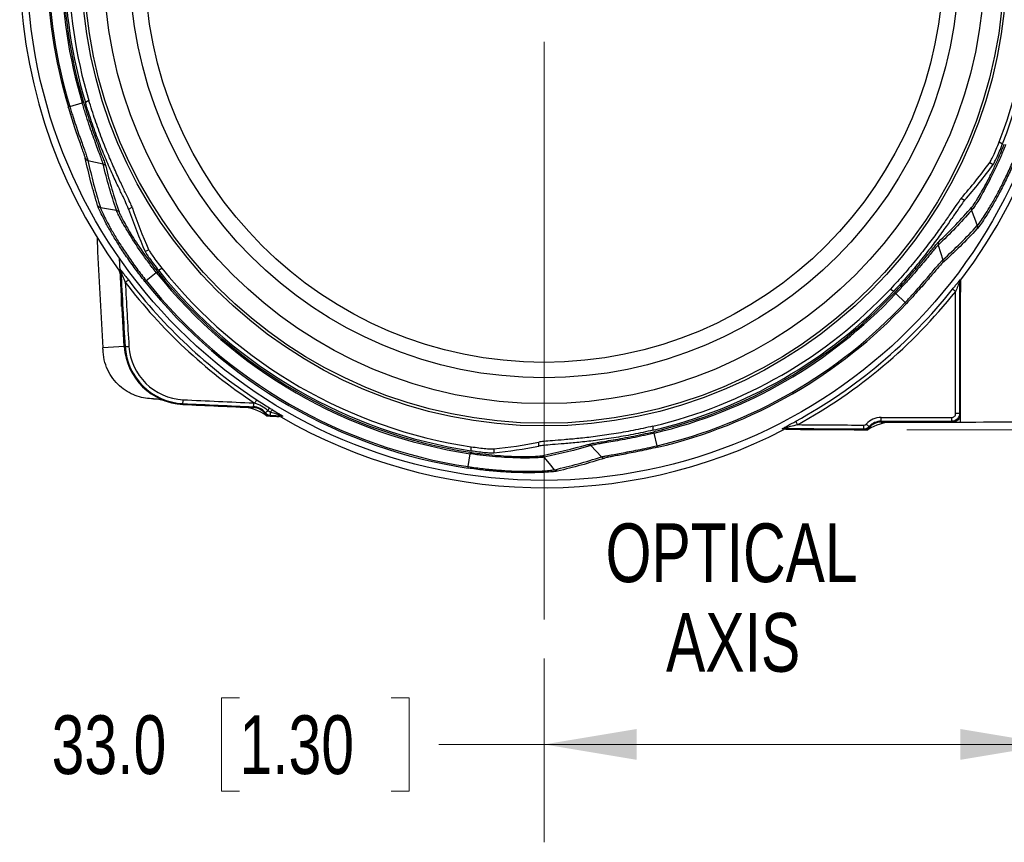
# Model space of a CAD drawing. Header units: millimetres. Extents: x 10 to 272, y 8 to 208.
# Tile 20 of 31: x 57 to 89, y 152 to 179. Entities that reach past the tile are written whole.
import ezdxf

# ---------------------------------------------------------------- set-up
doc = ezdxf.new("R2010")
doc.units = ezdxf.units.MM
doc.styles.add('SLDTEXTSTYLE0', font='TXT', dxfattribs={"width": 0.75})
doc.dimstyles.new('SLDDIMSTYLE0', dxfattribs={"dimtxt": 1.905, "dimasz": 3, "dimexe": 0, "dimexo": 0.0625, "dimgap": 0.47625, "dimtad": 0, "dimtih": 1, "dimtoh": 1, "dimdec": 1, "dimlfac": 2, "dimrnd": 1e-09, "dimzin": 12, "dimdsep": 46, "dimtxsty": 'SLDTEXTSTYLE0', "dimsah": 1, "dimcen": 0.09, "dimadec": 0, "dimazin": 3, "dimtfac": 1, "dimtdec": 1, "dimtofl": 0, "dimtmove": 0, "dimatfit": 3, "dimfxl": 1, "dimfrac": 2, "dimtolj": 1, "dimtzin": 12, "dimarcsym": 0})
doc.dimstyles.new('SLDDIMSTYLE2', dxfattribs={"dimtxt": 1.905, "dimasz": 3, "dimexe": 0, "dimexo": 0.0625, "dimgap": 0.47625, "dimtad": 0, "dimtih": 1, "dimtoh": 1, "dimdec": 1, "dimlfac": 2, "dimrnd": 1e-09, "dimzin": 4, "dimdsep": 46, "dimtxsty": 'SLDTEXTSTYLE0', "dimsah": 1, "dimcen": 0.09, "dimadec": 0, "dimazin": 1, "dimtfac": 1, "dimtdec": 1, "dimtofl": 0, "dimtmove": 0, "dimatfit": 3, "dimfxl": 1, "dimfrac": 2, "dimtolj": 1, "dimtzin": 12, "dimarcsym": 0})

# ---------------------------------------------------------------- blocks, each defined once
blk = doc.blocks.new('_D_13')
at = {"color": 7, "linetype": 'Continuous', "lineweight": 18}
for p, q in [((90.673, 170.264), (90.673, 152.028)), ((74.173, 157.989), (74.173, 152.028)), ((64.291, 156.715), (63.71, 156.715)), ((63.71, 156.715), (63.71, 153.691)), ((69.217, 156.715), (69.798, 156.715)), ((69.798, 156.715), (69.798, 153.691)), ((74.173, 155.203), (70.764, 155.203)), ((90.673, 155.203), (74.173, 155.203)), ((63.71, 153.691), (64.291, 153.691)), ((69.798, 153.691), (69.217, 153.691))]:
    blk.add_line(p, q, dxfattribs=at)
for points in [[(74.173, 155.203), (77.173, 154.703), (77.173, 155.703)], [(90.673, 155.203), (87.673, 155.703), (87.673, 154.703)]]:
    blk.add_solid(points, dxfattribs=at)
at = {"color": 7, "linetype": 'Continuous', "lineweight": 18, "char_height": 1.905, "attachment_point": 1, "style": 'SLDTEXTSTYLE0'}
for s, insert in [('33.0', (58.203, 156.146)), ('1.30', (64.291, 156.146))]:
    blk.add_mtext(s, dxfattribs=dict(at, insert=insert))
blk = doc.blocks.new('_D_16')
at = {"color": 7, "linetype": 'Continuous', "lineweight": 18}
for p, q in [((85.943, 195.659), (149.591, 195.659)), ((146.416, 195.659), (146.416, 188.17)), ((146.416, 187.783), (145.836, 187.783)), ((145.836, 187.783), (145.836, 184.758)), ((151.343, 187.783), (151.923, 187.783)), ((151.923, 187.783), (151.923, 184.758)), ((145.836, 184.758), (146.416, 184.758)), ((151.923, 184.758), (151.343, 184.758)), ((146.416, 165.409), (146.416, 184.371)), ((85.943, 165.409), (149.591, 165.409))]:
    blk.add_line(p, q, dxfattribs=at)
for points in [[(146.416, 195.659), (145.916, 192.659), (146.916, 192.659)], [(146.416, 165.409), (146.916, 168.409), (145.916, 168.409)]]:
    blk.add_solid(points, dxfattribs=at)
at = {"color": 7, "linetype": 'Continuous', "lineweight": 18, "char_height": 1.905, "attachment_point": 1, "style": 'SLDTEXTSTYLE0'}
for s, insert in [('60.5', (140.329, 187.214)), ('2.38', (146.416, 187.214))]:
    blk.add_mtext(s, dxfattribs=dict(at, insert=insert))
blk = doc.blocks.new('SW_NOTE_10')
at = {"color": 0, "linetype": 'Continuous', "lineweight": 0, "char_height": 1.905, "attachment_point": 2, "style": 'SLDTEXTSTYLE0'}
for s, insert in [('OPTICAL', (5.149, 2.456)), ('AXIS', (5.197, -0.449))]:
    blk.add_mtext(s, dxfattribs=dict(at, insert=insert))
blk = doc.blocks.new('SW_CENTERMARKSYMBOL_4')
at = {"color": 0, "linetype": 'Continuous', "lineweight": 0}
blk.add_line((0, -2.54), (0, -21.275), dxfattribs=at)

msp = doc.modelspace()

# ---------------------------------------------------------------- linework, layer by layer
at = {"color": 7, "linetype": 'Continuous', "lineweight": 25}
for p, q in [((58.79, 175.888), (59.194, 176.01)), ((59.409, 176.089), (59.297, 176.024)), ((88.934, 174.747), (89.046, 174.683)), ((88.627, 174.071), (88.738, 174.007)), ((87.703, 172.915), (87.813, 172.851)), ((59.782, 172.619), (60.303, 172.531)), ((60.7, 172.563), (60.81, 172.626)), ((61.238, 171.185), (61.349, 171.248)), ((86.958, 171.4), (87.106, 170.919)), ((60.56, 168.104), (60.402, 170.968)), ((60.402, 170.555), (60.425, 170.611)), ((60.449, 170.544), (60.426, 170.488)), ((61.67, 170.58), (61.781, 170.644)), ((61.267, 170.245), (61.597, 170.508)), ((87.682, 170.258), (87.69, 170.27)), ((87.69, 169.884), (87.69, 170.27)), ((85.405, 169.971), (85.518, 169.906)), ((87.522, 165.933), (87.522, 169.893)), ((87.647, 170.2), (87.647, 165.933)), ((87.656, 170.183), (87.647, 170.2)), ((87.656, 169.86), (87.656, 170.183)), ((60.467, 169.409), (60.467, 169.707)), ((85.581, 169.824), (85.889, 169.535)), ((87.69, 169.884), (87.656, 169.86)), ((87.673, 169.787), (87.656, 169.86)), ((87.673, 169.865), (87.673, 165.658)), ((87.689, 169.876), (87.69, 169.884)), ((60.483, 169.409), (60.467, 169.409)), ((60.56, 168.104), (59.865, 168.061)), ((60.586, 168.106), (60.56, 168.104)), ((62.461, 166.257), (62.46, 166.231)), ((64.752, 166.152), (64.751, 166.126)), ((65.136, 165.96), (65.116, 165.944)), ((65.173, 165.858), (65.293, 165.853)), ((65.3, 165.878), (65.299, 165.852)), ((65.585, 165.84), (65.299, 165.852)), ((65.3, 165.878), (65.644, 165.864)), ((65.581, 165.841), (65.644, 165.864)), ((65.702, 165.847), (65.639, 165.824)), ((87.647, 165.933), (87.522, 165.933)), ((77.705, 165.526), (77.705, 165.395)), ((81.954, 165.412), (81.893, 165.438)), ((81.951, 165.452), (82.012, 165.425)), ((84.547, 165.435), (84.547, 165.409)), ((84.715, 165.509), (84.734, 165.492)), ((85.107, 165.683), (85.107, 165.658)), ((87.424, 165.657), (87.398, 165.683)), ((77.841, 164.889), (77.745, 165.3)), ((84.549, 165.409), (84.673, 165.409)), ((71.804, 164.729), (71.804, 164.857)), ((72.544, 164.785), (72.544, 164.657)), ((74.007, 164.88), (74.007, 165.007)), ((76.034, 164.527), (75.691, 164.895)), ((71.716, 164.212), (71.779, 164.63))]:
    msp.add_line(p, q, dxfattribs=at)
at = {"color": 7, "linetype": 'Continuous', "lineweight": 25, "flags": 128}
for points in [[(59.38, 174.142), (59.624, 174.086), (59.871, 174.029)], [(88.039, 172.523), (88.132, 172.275), (88.223, 172.028)], [(59.674, 171.647), (59.695, 171.177), (59.865, 168.061)], [(60.691, 170.266), (60.689, 170.265), (60.683, 170.26), (60.673, 170.253), (60.661, 170.243), (60.646, 170.232), (60.629, 170.219), (60.611, 170.205), (60.592, 170.191)], [(87.673, 170.276), (87.677, 170.267), (87.682, 170.258)], [(87.425, 169.971), (87.427, 169.969), (87.433, 169.964), (87.442, 169.957), (87.455, 169.947), (87.469, 169.935), (87.486, 169.922), (87.504, 169.908), (87.522, 169.893)], [(60.586, 168.106), (60.588, 168.106), (60.596, 168.106), (60.607, 168.107), (60.623, 168.108), (60.642, 168.109), (60.663, 168.111), (60.686, 168.112), (60.71, 168.114)], [(62.461, 166.257), (62.461, 166.259), (62.462, 166.267), (62.462, 166.278), (62.463, 166.294), (62.464, 166.313), (62.465, 166.334), (62.466, 166.357), (62.467, 166.381)], [(64.855, 166.379), (64.853, 166.377), (64.849, 166.37), (64.843, 166.36), (64.834, 166.347), (64.824, 166.332), (64.812, 166.314), (64.8, 166.295), (64.786, 166.275)], [(64.752, 166.152), (64.752, 166.155), (64.753, 166.162), (64.753, 166.174), (64.754, 166.189), (64.755, 166.208), (64.756, 166.229), (64.757, 166.253), (64.758, 166.277)], [(65.136, 165.96), (65.138, 165.961), (65.142, 165.965), (65.149, 165.971), (65.159, 165.979), (65.171, 165.989), (65.185, 166), (65.2, 166.012), (65.216, 166.025)], [(65.299, 165.852), (65.334, 165.851), (65.369, 165.849), (65.405, 165.848), (65.44, 165.846), (65.475, 165.845), (65.511, 165.843), (65.546, 165.842), (65.581, 165.841)], [(65.3, 165.878), (65.3, 165.88), (65.3, 165.886), (65.3, 165.894), (65.301, 165.906), (65.302, 165.92), (65.302, 165.937), (65.303, 165.956), (65.304, 165.975)], [(85.107, 165.683), (85.107, 165.686), (85.107, 165.694), (85.107, 165.705), (85.107, 165.721), (85.107, 165.74), (85.107, 165.761), (85.107, 165.784), (85.107, 165.808)], [(87.398, 165.683), (87.398, 165.685), (87.398, 165.693), (87.398, 165.704), (87.398, 165.72), (87.398, 165.739), (87.398, 165.76), (87.398, 165.784), (87.398, 165.808)], [(87.647, 165.933), (87.659, 165.921), (87.673, 165.907)], [(84.547, 165.409), (82.14, 165.424), (81.989, 165.426)], [(82.335, 165.682), (82.337, 165.68), (82.34, 165.673), (82.346, 165.663), (82.354, 165.649), (82.363, 165.633), (82.373, 165.614), (82.384, 165.594), (82.395, 165.573)], [(84.547, 165.435), (84.547, 165.438), (84.547, 165.445), (84.547, 165.457), (84.547, 165.473), (84.547, 165.491), (84.548, 165.513), (84.548, 165.536), (84.548, 165.56)], [(84.715, 165.509), (84.713, 165.511), (84.707, 165.516), (84.699, 165.524), (84.687, 165.534), (84.673, 165.547), (84.657, 165.561), (84.64, 165.577), (84.622, 165.593)], [(74.515, 164.113), (74.347, 164.316), (74.178, 164.52)]]:
    msp.add_lwpolyline(points, dxfattribs=at)
at = {"color": 7, "linetype": 'Continuous', "lineweight": 25}
for radius in [16.767, 15.003, 14.916, 14.279, 13.441, 12.941]:
    msp.add_circle((74.173, 180.534), radius, dxfattribs=at)
for centre, radius, start, end in [((74.173, 180.534), 16.973, 322.7878, 37.2122), ((74.173, 180.534), 17.007, 144.0716, 215.9284), ((74.173, 180.534), 15.855, 338.5936, 21.4064), ((74.173, 180.534), 15.982, 338.5248, 21.4752), ((74.173, 180.534), 16.117, 163.1946, 196.8065), ((74.173, 180.534), 16.069, 163.1935, 196.8065), ((74.173, 180.534), 15.647, 163.1935, 196.8065), ((74.173, 180.534), 15.599, 163.1822, 196.8065), ((74.173, 180.534), 15.545, 163.1332, 196.8668), ((74.173, 180.534), 15.418, 163.2433, 196.7567), ((60.324, 170.538), 0.125, 2.9051, 35.8668), ((260.173, 180.534), 199.974, 182.86348, 183.56317), ((74.173, 180.534), 16.036, 218.5688, 261.4375), ((74.173, 180.534), 15.982, 218.5248, 261.4752), ((74.173, 180.534), 15.855, 218.5936, 261.4064), ((260.173, 180.534), 200, 182.87923, 183.56317), ((74.173, 180.534), 16.947, 217.2919, 236.6432), ((74.173, 180.534), 16.554, 218.562, 261.4375), ((74.173, 180.534), 16.506, 218.5625, 261.4375), ((74.173, 180.534), 16.084, 218.5625, 261.4375), ((87.772, 170.2), 0.125, 142.7306, 179.9604), ((74.173, 180.534), 17.072, 217.2919, 236.6432), ((260.173, 180.534), 199.849, 182.96667, 183.56317), ((74.173, 180.534), 15.418, 283.2433, 316.7567), ((74.173, 180.534), 15.545, 283.1332, 316.8668), ((74.173, 180.534), 16.947, 298.7917, 321.4404), ((74.173, 180.534), 17.072, 298.7917, 321.4404), ((74.173, 180.534), 15.599, 283.1822, 316.8065), ((74.173, 180.534), 15.647, 283.1935, 316.8065), ((74.173, 180.534), 16.069, 283.1935, 316.8065), ((74.173, 180.534), 16.117, 283.1946, 316.8065), ((62.556, 168.228), 2, 183.5632, 267.2516), ((62.556, 168.228), 1.974, 183.5632, 267.2516), ((62.556, 168.228), 1.849, 183.5632, 267.2516), ((86.423, 665.406), 499.599, 267.2516, 267.51453), ((86.423, 665.406), 499.75, 267.2516, 267.51453), ((86.423, 665.406), 499.724, 267.2516, 267.51453), ((64.291, 164.645), 1.5, 53.9594, 87.4693), ((64.729, 165.627), 0.5, 39.3569, 87.5145), ((64.729, 165.627), 0.526, 39.3569, 87.5145), ((64.729, 165.627), 0.651, 84.9649, 87.5145), ((64.827, 166.29), 0.47, 325.7752, 338.5521), ((65.522, 165.865), 0.245, 129.1609, 153.1272), ((65.309, 166.102), 0.25, 219.3569, 267.5786), ((65.309, 166.102), 0.224, 219.3569, 267.5786), ((74.173, 180.534), 17.007, 239.8794, 297.2262), ((65.639, 165.739), 0.125, 59.9597, 87.5752), ((85.105, 165.158), 0.651, 89.8491, 138.0067), ((86.423, 665.406), 499.599, 269.84907, 270.11176), ((86.423, 665.406), 499.75, 270.14331, 271.06269), ((81.95, 165.327), 0.125, 89.5339, 117.143), ((86.423, 665.406), 499.974, 269.48743, 269.78501), ((86.423, 665.406), 500, 269.49453, 269.78501), ((86.423, 665.406), 499.849, 269.53829, 269.78501), ((84.548, 165.659), 0.224, 269.785, 318.0067), ((84.548, 165.659), 0.25, 269.785, 318.0067), ((84.548, 165.659), 0.0992, 269.785, 318.0067), ((85.499, 164.157), 1.5, 89.8944, 123.4043), ((85.105, 165.158), 0.526, 89.8491, 138.0067), ((85.105, 165.158), 0.5, 89.8491, 138.0067), ((86.423, 665.406), 499.724, 269.84907, 270.11176), ((86.423, 665.406), 499.75, 269.84907, 270.14331), ((86.423, 665.406), 499.75, 269.84907, 270.11471)]:
    msp.add_arc(centre, radius, start, end, dxfattribs=at)
for centre, major_axis, start_param, end_param in [((75.863, 183.461), (8.099, 14.028), 4.512658, 4.60409), ((75.877, 183.485), (8.166, 14.143), 4.512573, 4.603268), ((75.877, 177.583), (-8.166, 14.143), 1.37098, 1.461675), ((75.863, 177.607), (-8.099, 14.028), 1.371065, 1.462498), ((70.793, 180.534), (16.198, 0), 4.820687, 4.91212), ((70.765, 180.534), (16.331, 0), 4.82151, 4.912205)]:
    msp.add_ellipse(centre, major_axis=major_axis, ratio=0.977984, start_param=start_param, end_param=end_param, dxfattribs=at)
for points in [[(59.194, 176.01), (59.222, 176.018), (59.239, 176.023), (59.24, 176.024)], [(58.744, 175.874), (58.746, 175.874), (58.763, 175.879), (58.79, 175.888)], [(59.294, 174.213), (59.31, 174.177), (59.342, 174.15), (59.38, 174.142)], [(59.694, 172.681), (59.54, 173.179), (59.406, 173.69), (59.294, 174.213)], [(59.38, 174.142), (59.493, 173.622), (59.627, 173.115), (59.782, 172.619)], [(59.871, 174.029), (59.907, 174.021), (59.939, 173.995), (59.955, 173.962)], [(60.303, 172.531), (60.138, 173.018), (59.993, 173.517), (59.871, 174.029)], [(59.955, 173.962), (60.078, 173.452), (60.223, 172.956), (60.389, 172.473)], [(59.694, 172.681), (59.712, 172.649), (59.745, 172.626), (59.782, 172.619)], [(60.303, 172.531), (60.338, 172.525), (60.37, 172.503), (60.389, 172.473)], [(88.039, 172.523), (87.7, 172.137), (87.34, 171.762), (86.958, 171.4)], [(86.974, 171.507), (87.353, 171.868), (87.711, 172.242), (88.047, 172.627)], [(88.047, 172.627), (88.03, 172.596), (88.027, 172.557), (88.039, 172.523)], [(88.213, 171.921), (87.859, 171.538), (87.484, 171.167), (87.087, 170.809)], [(87.106, 170.919), (87.5, 171.276), (87.872, 171.646), (88.223, 172.028)], [(88.223, 172.028), (88.236, 171.993), (88.232, 171.953), (88.213, 171.921)], [(86.974, 171.507), (86.953, 171.476), (86.947, 171.436), (86.958, 171.4)], [(87.106, 170.919), (87.117, 170.882), (87.11, 170.84), (87.087, 170.809)], [(60.426, 170.488), (60.425, 170.512), (60.416, 170.535), (60.402, 170.555)], [(61.597, 170.508), (61.62, 170.525), (61.634, 170.536), (61.636, 170.536)], [(61.229, 170.215), (61.23, 170.216), (61.244, 170.227), (61.267, 170.245)], [(87.682, 170.258), (87.665, 170.237), (87.656, 170.21), (87.656, 170.183)], [(59.873, 167.933), (59.87, 167.976), (59.867, 168.019), (59.865, 168.061)], [(65.265, 166.118), (65.299, 166.097), (65.333, 166.076), (65.368, 166.055)], [(65.304, 165.975), (65.272, 165.988), (65.242, 166.004), (65.216, 166.025)], [(65.639, 165.824), (65.621, 165.834), (65.602, 165.84), (65.581, 165.841)], [(82.012, 165.425), (81.992, 165.426), (81.972, 165.421), (81.954, 165.412)], [(74.084, 164.565), (74.586, 164.664), (75.088, 164.787), (75.591, 164.935)], [(75.691, 164.895), (75.186, 164.745), (74.682, 164.621), (74.178, 164.52)], [(77.841, 164.889), (77.848, 164.861), (77.852, 164.843), (77.852, 164.842)], [(71.779, 164.63), (71.783, 164.658), (71.786, 164.676), (71.786, 164.677)], [(74.515, 164.113), (75.021, 164.227), (75.527, 164.364), (76.034, 164.527)], [(76.138, 164.488), (75.629, 164.323), (75.121, 164.184), (74.612, 164.068)], [(76.034, 164.527), (76.06, 164.498), (76.1, 164.483), (76.138, 164.488)], [(71.709, 164.165), (71.709, 164.166), (71.711, 164.184), (71.716, 164.212)], [(74.612, 164.068), (74.575, 164.068), (74.538, 164.085), (74.515, 164.113)]]:
    msp.add_open_spline(points, degree=3, dxfattribs=at)
for points, knots in [([(59.871, 174.029), (59.868, 174.039), (59.865, 174.052), (59.856, 174.083), (59.85, 174.1), (59.83, 174.16), (59.812, 174.21), (59.769, 174.328), (59.744, 174.395), (59.688, 174.544), (59.657, 174.628), (59.592, 174.807), (59.558, 174.902), (59.487, 175.103), (59.45, 175.21), (59.376, 175.429), (59.339, 175.542), (59.284, 175.714), (59.266, 175.773), (59.23, 175.891), (59.212, 175.951), (59.194, 176.01)], [0, 0, 0, 0, 0.0625, 0.0625, 0.125, 0.125, 0.25, 0.25, 0.375, 0.375, 0.5, 0.5, 0.625, 0.625, 0.75, 0.75, 0.875, 0.875, 0.9375, 0.9375, 1, 1, 1, 1]), ([(59.24, 176.024), (59.315, 175.775), (59.393, 175.535), (59.511, 175.189), (59.55, 175.078), (59.625, 174.868), (59.661, 174.769), (59.73, 174.583), (59.763, 174.496), (59.821, 174.341), (59.848, 174.271), (59.893, 174.149), (59.912, 174.098), (59.94, 174.015), (59.95, 173.983), (59.955, 173.962)], [0, 0, 0, 0, 0.25, 0.25, 0.375, 0.375, 0.5, 0.5, 0.625, 0.625, 0.75, 0.75, 0.875, 0.875, 1, 1, 1, 1]), ([(60.7, 172.563), (60.688, 172.598), (60.666, 172.65), (60.605, 172.785), (60.565, 172.869), (60.47, 173.069), (60.415, 173.183), (60.325, 173.374), (60.293, 173.442), (60.228, 173.584), (60.194, 173.659), (60.089, 173.892), (60.016, 174.057), (59.906, 174.322), (59.868, 174.412), (59.793, 174.599), (59.756, 174.696), (59.644, 174.988), (59.571, 175.188), (59.43, 175.599), (59.361, 175.811), (59.297, 176.024)], [0, 0, 0, 0, 0.125, 0.125, 0.25, 0.25, 0.375, 0.375, 0.4375, 0.4375, 0.5, 0.5, 0.625, 0.625, 0.6875, 0.6875, 0.75, 0.75, 0.875, 0.875, 1, 1, 1, 1]), ([(60.81, 172.626), (60.798, 172.662), (60.776, 172.714), (60.715, 172.849), (60.675, 172.933), (60.58, 173.132), (60.525, 173.246), (60.435, 173.438), (60.403, 173.505), (60.338, 173.648), (60.304, 173.723), (60.199, 173.956), (60.127, 174.122), (60.016, 174.386), (59.979, 174.477), (59.904, 174.664), (59.866, 174.76), (59.755, 175.053), (59.682, 175.253), (59.542, 175.664), (59.473, 175.877), (59.409, 176.089)], [0, 0, 0, 0, 0.125, 0.125, 0.25, 0.25, 0.375, 0.375, 0.4375, 0.4375, 0.5, 0.5, 0.625, 0.625, 0.6875, 0.6875, 0.75, 0.75, 0.875, 0.875, 1, 1, 1, 1]), ([(59.294, 174.213), (59.291, 174.231), (59.283, 174.257), (59.261, 174.326), (59.247, 174.369), (59.212, 174.47), (59.192, 174.528), (59.147, 174.655), (59.122, 174.725), (59.043, 174.953), (58.985, 175.122), (58.863, 175.489), (58.803, 175.678), (58.744, 175.874)], [0, 0, 0, 0, 0.125, 0.125, 0.25, 0.25, 0.375, 0.375, 0.5, 0.5, 0.75, 0.75, 1, 1, 1, 1]), ([(58.79, 175.888), (58.806, 175.837), (58.822, 175.785), (58.854, 175.684), (58.87, 175.633), (58.918, 175.484), (58.95, 175.385), (59.048, 175.095), (59.11, 174.918), (59.195, 174.679), (59.222, 174.605), (59.27, 174.472), (59.292, 174.412), (59.329, 174.306), (59.344, 174.261), (59.362, 174.206), (59.367, 174.19), (59.375, 174.163), (59.378, 174.151), (59.38, 174.142)], [0, 0, 0, 0, 0.0625, 0.0625, 0.125, 0.125, 0.25, 0.25, 0.5, 0.5, 0.625, 0.625, 0.75, 0.75, 0.875, 0.875, 0.9375, 0.9375, 1, 1, 1, 1]), ([(88.627, 174.071), (88.636, 174.083), (88.65, 174.108), (88.691, 174.186), (88.716, 174.238), (88.773, 174.361), (88.804, 174.431), (88.869, 174.584), (88.902, 174.665), (88.934, 174.747)], [0, 0, 0, 0, 0.25, 0.25, 0.5, 0.5, 0.75, 0.75, 1, 1, 1, 1]), ([(88.738, 174.007), (88.746, 174.019), (88.761, 174.044), (88.801, 174.123), (88.826, 174.174), (88.883, 174.296), (88.915, 174.367), (88.98, 174.52), (89.013, 174.601), (89.046, 174.683)], [0, 0, 0, 0, 0.25, 0.25, 0.5, 0.5, 0.75, 0.75, 1, 1, 1, 1]), ([(89.144, 174.656), (89.092, 174.524), (89.038, 174.392), (88.928, 174.139), (88.872, 174.015), (88.759, 173.775), (88.702, 173.658), (88.591, 173.44), (88.537, 173.338), (88.432, 173.145), (88.382, 173.056), (88.289, 172.898), (88.246, 172.828), (88.169, 172.705), (88.135, 172.654), (88.079, 172.573), (88.056, 172.543), (88.039, 172.523)], [0, 0, 0, 0, 0.125, 0.125, 0.25, 0.25, 0.375, 0.375, 0.5, 0.5, 0.625, 0.625, 0.75, 0.75, 0.875, 0.875, 1, 1, 1, 1]), ([(88.047, 172.627), (88.063, 172.645), (88.085, 172.674), (88.138, 172.752), (88.17, 172.801), (88.244, 172.918), (88.285, 172.986), (88.373, 173.138), (88.421, 173.223), (88.521, 173.408), (88.573, 173.506), (88.678, 173.716), (88.733, 173.828), (88.84, 174.059), (88.893, 174.178), (88.998, 174.421), (89.05, 174.548), (89.1, 174.674)], [0, 0, 0, 0, 0.125, 0.125, 0.25, 0.25, 0.375, 0.375, 0.5, 0.5, 0.625, 0.625, 0.75, 0.75, 0.875, 0.875, 1, 1, 1, 1]), ([(89.582, 174.484), (89.519, 174.324), (89.454, 174.166), (89.32, 173.86), (89.252, 173.711), (89.114, 173.422), (89.043, 173.281), (88.906, 173.018), (88.838, 172.895), (88.707, 172.664), (88.644, 172.557), (88.527, 172.367), (88.473, 172.283), (88.376, 172.136), (88.333, 172.075), (88.262, 171.979), (88.234, 171.943), (88.213, 171.921)], [0, 0, 0, 0, 0.125, 0.125, 0.25, 0.25, 0.375, 0.375, 0.5, 0.5, 0.625, 0.625, 0.75, 0.75, 0.875, 0.875, 1, 1, 1, 1]), ([(88.223, 172.028), (88.233, 172.039), (88.245, 172.052), (88.272, 172.086), (88.287, 172.106), (88.338, 172.176), (88.379, 172.235), (88.472, 172.376), (88.524, 172.457), (88.636, 172.64), (88.697, 172.744), (88.823, 172.966), (88.887, 173.085), (89.02, 173.34), (89.088, 173.476), (89.22, 173.754), (89.286, 173.898), (89.382, 174.12), (89.414, 174.196), (89.477, 174.348), (89.508, 174.425), (89.537, 174.501)], [0, 0, 0, 0, 0.0625, 0.0625, 0.125, 0.125, 0.25, 0.25, 0.375, 0.375, 0.5, 0.5, 0.625, 0.625, 0.75, 0.75, 0.875, 0.875, 0.9375, 0.9375, 1, 1, 1, 1]), ([(87.703, 172.915), (87.678, 172.886), (87.645, 172.842), (87.558, 172.721), (87.505, 172.645), (87.38, 172.462), (87.309, 172.358), (87.188, 172.184), (87.145, 172.123), (87.055, 171.995), (87.007, 171.928), (86.857, 171.721), (86.75, 171.576), (86.576, 171.348), (86.516, 171.27), (86.392, 171.112), (86.327, 171.031), (86.129, 170.788), (85.992, 170.625), (85.707, 170.298), (85.557, 170.132), (85.405, 169.971)], [0, 0, 0, 0, 0.125, 0.125, 0.25, 0.25, 0.375, 0.375, 0.4375, 0.4375, 0.5, 0.5, 0.625, 0.625, 0.6875, 0.6875, 0.75, 0.75, 0.875, 0.875, 1, 1, 1, 1]), ([(87.813, 172.851), (87.788, 172.823), (87.755, 172.778), (87.668, 172.658), (87.616, 172.581), (87.49, 172.399), (87.419, 172.295), (87.298, 172.121), (87.255, 172.06), (87.165, 171.932), (87.117, 171.865), (86.968, 171.658), (86.86, 171.512), (86.687, 171.284), (86.627, 171.206), (86.503, 171.048), (86.438, 170.967), (86.241, 170.724), (86.104, 170.561), (85.819, 170.233), (85.669, 170.067), (85.518, 169.906)], [0, 0, 0, 0, 0.125, 0.125, 0.25, 0.25, 0.375, 0.375, 0.4375, 0.4375, 0.5, 0.5, 0.625, 0.625, 0.6875, 0.6875, 0.75, 0.75, 0.875, 0.875, 1, 1, 1, 1]), ([(61.229, 170.215), (61.123, 170.349), (61.018, 170.485), (60.82, 170.754), (60.725, 170.887), (60.544, 171.151), (60.457, 171.283), (60.298, 171.533), (60.225, 171.653), (60.091, 171.882), (60.03, 171.991), (59.923, 172.187), (59.877, 172.276), (59.799, 172.433), (59.768, 172.501), (59.72, 172.61), (59.703, 172.652), (59.694, 172.681)], [0, 0, 0, 0, 0.125, 0.125, 0.25, 0.25, 0.375, 0.375, 0.5, 0.5, 0.625, 0.625, 0.75, 0.75, 0.875, 0.875, 1, 1, 1, 1]), ([(59.782, 172.619), (59.786, 172.606), (59.792, 172.589), (59.808, 172.548), (59.818, 172.525), (59.852, 172.446), (59.883, 172.381), (59.958, 172.23), (60.003, 172.144), (60.106, 171.956), (60.165, 171.851), (60.295, 171.631), (60.365, 171.515), (60.52, 171.274), (60.603, 171.147), (60.778, 170.893), (60.87, 170.764), (61.015, 170.57), (61.064, 170.504), (61.164, 170.374), (61.216, 170.308), (61.267, 170.245)], [0, 0, 0, 0, 0.0625, 0.0625, 0.125, 0.125, 0.25, 0.25, 0.375, 0.375, 0.5, 0.5, 0.625, 0.625, 0.75, 0.75, 0.875, 0.875, 0.9375, 0.9375, 1, 1, 1, 1]), ([(61.597, 170.508), (61.553, 170.563), (61.509, 170.619), (61.424, 170.731), (61.382, 170.786), (61.259, 170.952), (61.179, 171.063), (60.95, 171.392), (60.817, 171.598), (60.645, 171.88), (60.593, 171.967), (60.503, 172.127), (60.463, 172.199), (60.395, 172.328), (60.368, 172.383), (60.336, 172.45), (60.328, 172.47), (60.313, 172.504), (60.307, 172.519), (60.303, 172.531)], [0, 0, 0, 0, 0.0625, 0.0625, 0.125, 0.125, 0.25, 0.25, 0.5, 0.5, 0.625, 0.625, 0.75, 0.75, 0.875, 0.875, 0.9375, 0.9375, 1, 1, 1, 1]), ([(60.389, 172.473), (60.397, 172.45), (60.411, 172.416), (60.451, 172.331), (60.477, 172.279), (60.543, 172.156), (60.581, 172.086), (60.668, 171.934), (60.718, 171.85), (60.884, 171.58), (61.012, 171.383), (61.307, 170.963), (61.465, 170.75), (61.636, 170.536)], [0, 0, 0, 0, 0.125, 0.125, 0.25, 0.25, 0.375, 0.375, 0.5, 0.5, 0.75, 0.75, 1, 1, 1, 1]), ([(85.546, 169.857), (85.724, 170.046), (85.893, 170.233), (86.133, 170.508), (86.21, 170.598), (86.354, 170.767), (86.422, 170.848), (86.548, 171.001), (86.607, 171.073), (86.712, 171.201), (86.759, 171.259), (86.842, 171.359), (86.878, 171.401), (86.935, 171.467), (86.958, 171.492), (86.974, 171.507)], [0, 0, 0, 0, 0.25, 0.25, 0.375, 0.375, 0.5, 0.5, 0.625, 0.625, 0.75, 0.75, 0.875, 0.875, 1, 1, 1, 1]), ([(61.238, 171.185), (61.244, 171.171), (61.259, 171.145), (61.307, 171.071), (61.338, 171.024), (61.416, 170.913), (61.462, 170.851), (61.561, 170.718), (61.615, 170.649), (61.67, 170.58)], [0, 0, 0, 0, 0.25, 0.25, 0.5, 0.5, 0.75, 0.75, 1, 1, 1, 1]), ([(61.349, 171.248), (61.355, 171.235), (61.37, 171.209), (61.417, 171.135), (61.449, 171.088), (61.527, 170.977), (61.573, 170.915), (61.672, 170.782), (61.726, 170.713), (61.781, 170.644)], [0, 0, 0, 0, 0.25, 0.25, 0.5, 0.5, 0.75, 0.75, 1, 1, 1, 1]), ([(86.958, 171.4), (86.95, 171.393), (86.941, 171.383), (86.919, 171.36), (86.907, 171.347), (86.865, 171.299), (86.83, 171.259), (86.75, 171.163), (86.705, 171.108), (86.603, 170.985), (86.546, 170.916), (86.424, 170.77), (86.359, 170.693), (86.22, 170.531), (86.146, 170.445), (85.993, 170.271), (85.914, 170.183), (85.792, 170.05), (85.75, 170.005), (85.666, 169.915), (85.623, 169.869), (85.581, 169.824)], [0, 0, 0, 0, 0.0625, 0.0625, 0.125, 0.125, 0.25, 0.25, 0.375, 0.375, 0.5, 0.5, 0.625, 0.625, 0.75, 0.75, 0.875, 0.875, 0.9375, 0.9375, 1, 1, 1, 1]), ([(85.889, 169.535), (85.925, 169.574), (85.962, 169.614), (86.033, 169.692), (86.069, 169.731), (86.175, 169.848), (86.243, 169.925), (86.446, 170.154), (86.568, 170.297), (86.733, 170.49), (86.784, 170.55), (86.875, 170.659), (86.916, 170.707), (86.989, 170.793), (87.021, 170.829), (87.059, 170.871), (87.07, 170.883), (87.09, 170.904), (87.099, 170.913), (87.106, 170.919)], [0, 0, 0, 0, 0.0625, 0.0625, 0.125, 0.125, 0.25, 0.25, 0.5, 0.5, 0.625, 0.625, 0.75, 0.75, 0.875, 0.875, 0.9375, 0.9375, 1, 1, 1, 1]), ([(60.425, 170.611), (60.426, 170.613), (60.441, 170.594), (60.481, 170.543), (60.505, 170.511), (60.556, 170.444), (60.583, 170.409), (60.636, 170.339), (60.664, 170.303), (60.691, 170.266)], [0, 0, 0, 0, 0.25, 0.25, 0.5, 0.5, 0.75, 0.75, 1, 1, 1, 1]), ([(60.592, 170.191), (60.566, 170.256), (60.54, 170.321), (60.501, 170.418), (60.489, 170.45), (60.47, 170.495), (60.464, 170.509), (60.454, 170.534), (60.449, 170.545), (60.449, 170.544)], [0, 0, 0, 0, 0.5, 0.5, 0.75, 0.75, 0.875, 0.875, 1, 1, 1, 1]), ([(87.087, 170.809), (87.074, 170.797), (87.054, 170.777), (87.005, 170.724), (86.975, 170.69), (86.905, 170.609), (86.866, 170.563), (86.778, 170.46), (86.729, 170.404), (86.572, 170.221), (86.455, 170.086), (86.197, 169.798), (86.063, 169.651), (85.924, 169.502)], [0, 0, 0, 0, 0.125, 0.125, 0.25, 0.25, 0.375, 0.375, 0.5, 0.5, 0.75, 0.75, 1, 1, 1, 1]), ([(87.425, 169.971), (87.451, 170.004), (87.477, 170.037), (87.529, 170.101), (87.554, 170.133), (87.602, 170.193), (87.624, 170.22), (87.66, 170.263), (87.672, 170.277), (87.673, 170.276)], [0, 0, 0, 0, 0.25, 0.25, 0.5, 0.5, 0.75, 0.75, 1, 1, 1, 1]), ([(87.647, 170.2), (87.647, 170.201), (87.644, 170.194), (87.635, 170.173), (87.63, 170.161), (87.614, 170.123), (87.603, 170.095), (87.569, 170.009), (87.546, 169.951), (87.522, 169.893)], [0, 0, 0, 0, 0.125, 0.125, 0.25, 0.25, 0.5, 0.5, 1, 1, 1, 1]), ([(85.546, 169.857), (85.546, 169.856), (85.547, 169.855), (85.554, 169.849), (85.564, 169.839), (85.575, 169.829), (85.581, 169.824)], [0, 0, 0, 0, 0.216743, 0.4556667, 0.7167575, 1, 1, 1, 1]), ([(85.889, 169.535), (85.893, 169.531), (85.902, 169.523), (85.913, 169.513), (85.921, 169.505), (85.923, 169.503), (85.924, 169.502)], [0, 0, 0, 0, 0.21007, 0.446781, 0.710102, 1, 1, 1, 1]), ([(61.508, 166.412), (61.423, 166.412), (61.336, 166.418), (61.16, 166.445), (61.071, 166.466), (60.892, 166.526), (60.804, 166.564), (60.632, 166.658), (60.547, 166.714), (60.386, 166.845), (60.311, 166.919), (60.173, 167.086), (60.11, 167.179), (60.006, 167.376), (59.963, 167.482), (59.9, 167.704), (59.88, 167.818), (59.873, 167.933)], [0, 0, 0, 0, 0.125, 0.125, 0.25, 0.25, 0.375, 0.375, 0.5, 0.5, 0.625, 0.625, 0.75, 0.75, 0.875, 0.875, 1, 1, 1, 1]), ([(61.508, 166.412), (61.561, 166.413), (61.617, 166.409), (61.739, 166.39), (61.806, 166.373), (61.872, 166.349)], [0, 0, 0, 0, 0.5, 0.5, 1, 1, 1, 1]), ([(64.855, 166.379), (64.923, 166.335), (64.99, 166.29), (65.127, 166.203), (65.196, 166.16), (65.265, 166.118)], [0, 0, 0, 0, 0.5, 0.5, 1, 1, 1, 1]), ([(65.216, 166.025), (65.153, 166.08), (65.086, 166.129), (64.941, 166.213), (64.865, 166.246), (64.786, 166.275)], [0, 0, 0, 0, 0.5, 0.5, 1, 1, 1, 1]), ([(65.368, 166.055), (65.438, 166.011), (65.507, 165.969), (65.603, 165.911), (65.634, 165.892), (65.684, 165.86), (65.703, 165.848), (65.702, 165.847)], [0, 0, 0, 0, 0.5, 0.5, 0.75, 0.75, 1, 1, 1, 1]), ([(65.644, 165.864), (65.645, 165.864), (65.642, 165.865), (65.633, 165.868), (65.628, 165.87), (65.609, 165.877), (65.595, 165.881), (65.551, 165.895), (65.521, 165.905), (65.429, 165.935), (65.367, 165.955), (65.304, 165.975)], [0, 0, 0, 0, 0.0625, 0.0625, 0.125, 0.125, 0.25, 0.25, 0.5, 0.5, 1, 1, 1, 1]), ([(87.398, 165.808), (87.431, 165.808), (87.463, 165.821), (87.509, 165.867), (87.522, 165.9), (87.522, 165.933)], [0, 0, 0, 0, 0.5, 0.5, 1, 1, 1, 1]), ([(87.647, 165.933), (87.647, 165.867), (87.62, 165.802), (87.528, 165.71), (87.464, 165.683), (87.398, 165.683)], [0, 0, 0, 0, 0.5, 0.5, 1, 1, 1, 1]), ([(87.673, 165.907), (87.673, 165.841), (87.646, 165.776), (87.554, 165.684), (87.49, 165.657), (87.424, 165.657)], [0, 0, 0, 0, 0.5, 0.5, 1, 1, 1, 1]), ([(77.705, 165.526), (77.491, 165.475), (77.277, 165.429), (76.846, 165.344), (76.635, 165.307), (76.227, 165.241), (76.028, 165.213), (75.644, 165.163), (75.464, 165.143), (75.128, 165.109), (74.972, 165.095), (74.687, 165.071), (74.561, 165.061), (74.342, 165.044), (74.249, 165.036), (74.1, 165.021), (74.044, 165.014), (74.007, 165.007)], [0, 0, 0, 0, 0.125, 0.125, 0.25, 0.25, 0.375, 0.375, 0.5, 0.5, 0.625, 0.625, 0.75, 0.75, 0.875, 0.875, 1, 1, 1, 1]), ([(81.893, 165.438), (81.891, 165.438), (81.898, 165.443), (81.922, 165.457), (81.938, 165.466), (81.991, 165.495), (82.031, 165.517), (82.158, 165.585), (82.246, 165.633), (82.335, 165.682)], [0, 0, 0, 0, 0.125, 0.125, 0.25, 0.25, 0.5, 0.5, 1, 1, 1, 1]), ([(82.395, 165.573), (82.315, 165.551), (82.235, 165.53), (82.116, 165.498), (82.077, 165.487), (82.02, 165.472), (82.001, 165.467), (81.976, 165.46), (81.967, 165.457), (81.954, 165.454), (81.95, 165.452), (81.951, 165.452)], [0, 0, 0, 0, 0.5, 0.5, 0.75, 0.75, 0.875, 0.875, 0.9375, 0.9375, 1, 1, 1, 1]), ([(77.705, 165.395), (77.491, 165.345), (77.277, 165.299), (76.954, 165.236), (76.847, 165.216), (76.637, 165.179), (76.533, 165.162), (76.226, 165.113), (76.028, 165.085), (75.645, 165.036), (75.464, 165.016), (75.128, 164.981), (74.972, 164.967), (74.687, 164.943), (74.561, 164.934), (74.342, 164.917), (74.249, 164.909), (74.1, 164.894), (74.044, 164.887), (74.007, 164.88)], [0, 0, 0, 0, 0.125, 0.125, 0.1875, 0.1875, 0.25, 0.25, 0.375, 0.375, 0.5, 0.5, 0.625, 0.625, 0.75, 0.75, 0.875, 0.875, 1, 1, 1, 1]), ([(75.591, 164.935), (75.612, 164.941), (75.644, 164.948), (75.73, 164.965), (75.785, 164.975), (75.913, 164.996), (75.986, 165.008), (76.15, 165.035), (76.241, 165.05), (76.437, 165.084), (76.541, 165.102), (76.759, 165.141), (76.874, 165.163), (77.232, 165.234), (77.478, 165.286), (77.731, 165.346)], [0, 0, 0, 0, 0.125, 0.125, 0.25, 0.25, 0.375, 0.375, 0.5, 0.5, 0.625, 0.625, 0.75, 0.75, 1, 1, 1, 1]), ([(77.745, 165.3), (77.685, 165.285), (77.624, 165.271), (77.504, 165.244), (77.445, 165.23), (77.268, 165.191), (77.152, 165.167), (76.924, 165.121), (76.814, 165.1), (76.604, 165.061), (76.505, 165.043), (76.317, 165.01), (76.229, 164.995), (76.072, 164.968), (76.001, 164.957), (75.878, 164.935), (75.826, 164.925), (75.763, 164.913), (75.745, 164.909), (75.714, 164.902), (75.701, 164.898), (75.691, 164.895)], [0, 0, 0, 0, 0.0625, 0.0625, 0.125, 0.125, 0.25, 0.25, 0.375, 0.375, 0.5, 0.5, 0.625, 0.625, 0.75, 0.75, 0.875, 0.875, 0.9375, 0.9375, 1, 1, 1, 1]), ([(77.731, 165.346), (77.731, 165.345), (77.732, 165.344), (77.734, 165.337), (77.738, 165.323), (77.742, 165.308), (77.745, 165.3)], [0, 0, 0, 0, 0.189017, 0.418739, 0.689094, 1, 1, 1, 1]), ([(71.804, 164.857), (71.892, 164.844), (71.978, 164.832), (72.144, 164.812), (72.22, 164.804), (72.356, 164.792), (72.412, 164.788), (72.5, 164.784), (72.529, 164.783), (72.544, 164.785)], [0, 0, 0, 0, 0.25, 0.25, 0.5, 0.5, 0.75, 0.75, 1, 1, 1, 1]), ([(75.591, 164.935), (75.598, 164.935), (75.614, 164.935), (75.64, 164.929), (75.668, 164.917), (75.683, 164.903), (75.691, 164.895)], [0, 0, 0, 0, 0.203712, 0.438315, 0.703761, 1, 1, 1, 1]), ([(76.034, 164.527), (76.043, 164.53), (76.055, 164.533), (76.083, 164.54), (76.099, 164.543), (76.155, 164.555), (76.202, 164.564), (76.311, 164.585), (76.374, 164.596), (76.514, 164.621), (76.592, 164.635), (76.757, 164.666), (76.844, 164.682), (77.029, 164.717), (77.126, 164.736), (77.324, 164.776), (77.425, 164.797), (77.631, 164.841), (77.737, 164.865), (77.841, 164.889)], [0, 0, 0, 0, 0.0625, 0.0625, 0.125, 0.125, 0.25, 0.25, 0.375, 0.375, 0.5, 0.5, 0.625, 0.625, 0.75, 0.75, 0.875, 0.875, 1, 1, 1, 1]), ([(77.852, 164.842), (77.654, 164.796), (77.456, 164.752), (77.176, 164.694), (77.084, 164.675), (76.908, 164.641), (76.825, 164.625), (76.669, 164.595), (76.595, 164.581), (76.462, 164.556), (76.402, 164.545), (76.298, 164.525), (76.253, 164.516), (76.182, 164.5), (76.156, 164.493), (76.138, 164.488)], [0, 0, 0, 0, 0.25, 0.25, 0.375, 0.375, 0.5, 0.5, 0.625, 0.625, 0.75, 0.75, 0.875, 0.875, 1, 1, 1, 1]), ([(74.178, 164.52), (74.165, 164.518), (74.15, 164.516), (74.112, 164.511), (74.091, 164.509), (74.017, 164.503), (73.956, 164.499), (73.811, 164.493), (73.728, 164.491), (73.545, 164.49), (73.442, 164.491), (73.224, 164.496), (73.108, 164.501), (72.864, 164.514), (72.734, 164.523), (72.47, 164.545), (72.335, 164.559), (72.129, 164.582), (72.059, 164.591), (71.919, 164.609), (71.848, 164.619), (71.779, 164.63)], [0, 0, 0, 0, 0.0625, 0.0625, 0.125, 0.125, 0.25, 0.25, 0.375, 0.375, 0.5, 0.5, 0.625, 0.625, 0.75, 0.75, 0.875, 0.875, 0.9375, 0.9375, 1, 1, 1, 1]), ([(71.786, 164.677), (71.921, 164.657), (72.056, 164.639), (72.319, 164.608), (72.448, 164.594), (72.702, 164.572), (72.826, 164.563), (73.06, 164.55), (73.171, 164.545), (73.381, 164.54), (73.479, 164.538), (73.655, 164.539), (73.734, 164.541), (73.872, 164.545), (73.931, 164.549), (74.025, 164.557), (74.06, 164.561), (74.084, 164.565)], [0, 0, 0, 0, 0.125, 0.125, 0.25, 0.25, 0.375, 0.375, 0.5, 0.5, 0.625, 0.625, 0.75, 0.75, 0.875, 0.875, 1, 1, 1, 1]), ([(71.804, 164.729), (71.891, 164.716), (71.979, 164.704), (72.143, 164.684), (72.22, 164.676), (72.354, 164.664), (72.412, 164.66), (72.499, 164.656), (72.529, 164.656), (72.544, 164.657)], [0, 0, 0, 0, 0.25, 0.25, 0.5, 0.5, 0.75, 0.75, 1, 1, 1, 1]), ([(74.084, 164.565), (74.091, 164.565), (74.106, 164.564), (74.13, 164.557), (74.156, 164.543), (74.17, 164.528), (74.178, 164.52)], [0, 0, 0, 0, 0.190842, 0.42117, 0.690916, 1, 1, 1, 1]), ([(74.612, 164.068), (74.583, 164.062), (74.537, 164.055), (74.418, 164.042), (74.345, 164.035), (74.17, 164.024), (74.068, 164.02), (73.845, 164.014), (73.722, 164.012), (73.457, 164.014), (73.314, 164.018), (73.018, 164.03), (72.864, 164.039), (72.543, 164.064), (72.377, 164.079), (72.045, 164.117), (71.878, 164.139), (71.709, 164.165)], [0, 0, 0, 0, 0.125, 0.125, 0.25, 0.25, 0.375, 0.375, 0.5, 0.5, 0.625, 0.625, 0.75, 0.75, 0.875, 0.875, 1, 1, 1, 1]), ([(71.716, 164.212), (71.797, 164.2), (71.879, 164.188), (72.04, 164.166), (72.121, 164.156), (72.361, 164.129), (72.521, 164.113), (72.83, 164.089), (72.979, 164.08), (73.265, 164.067), (73.403, 164.063), (73.659, 164.061), (73.776, 164.062), (73.991, 164.067), (74.089, 164.072), (74.258, 164.082), (74.328, 164.088), (74.414, 164.097), (74.439, 164.1), (74.483, 164.107), (74.501, 164.11), (74.515, 164.113)], [0, 0, 0, 0, 0.0625, 0.0625, 0.125, 0.125, 0.25, 0.25, 0.375, 0.375, 0.5, 0.5, 0.625, 0.625, 0.75, 0.75, 0.875, 0.875, 0.9375, 0.9375, 1, 1, 1, 1])]:
    msp.add_open_spline(points, degree=3, knots=knots, dxfattribs=at)

# ---------------------------------------------------------------- block references
at = {"color": 7, "linetype": 'Continuous', "lineweight": 0}
for name, p in [('SW_CENTERMARKSYMBOL_4', (74.173, 180.534)), ('SW_NOTE_10', (75.108, 159.914))]:
    msp.add_blockref(name, p, dxfattribs=at)

# ---------------------------------------------------------------- dimensions: what is measured, and where the dimension line sits
at = {"color": 7, "linetype": 'Continuous', "lineweight": 18}
dim = msp.add_linear_dim(base=(146.416, 165.409), p1=(84.673, 195.659), p2=(84.673, 165.409), angle=90, dimstyle='SLDDIMSTYLE0', dxfattribs=at)
dim.commit()
dim.dimension.update_dxf_attribs({"geometry": '_D_16', "text_midpoint": (146.416, 186.27), "dimtype": 160})
dim = msp.add_linear_dim(base=(90.673, 155.203), p1=(74.173, 159.259), p2=(90.673, 171.534), dimstyle='SLDDIMSTYLE2', dxfattribs=at)
dim.commit()
dim.dimension.update_dxf_attribs({"geometry": '_D_13', "text_midpoint": (64.291, 155.203), "dimtype": 160})

doc.saveas('drawing.dxf')
